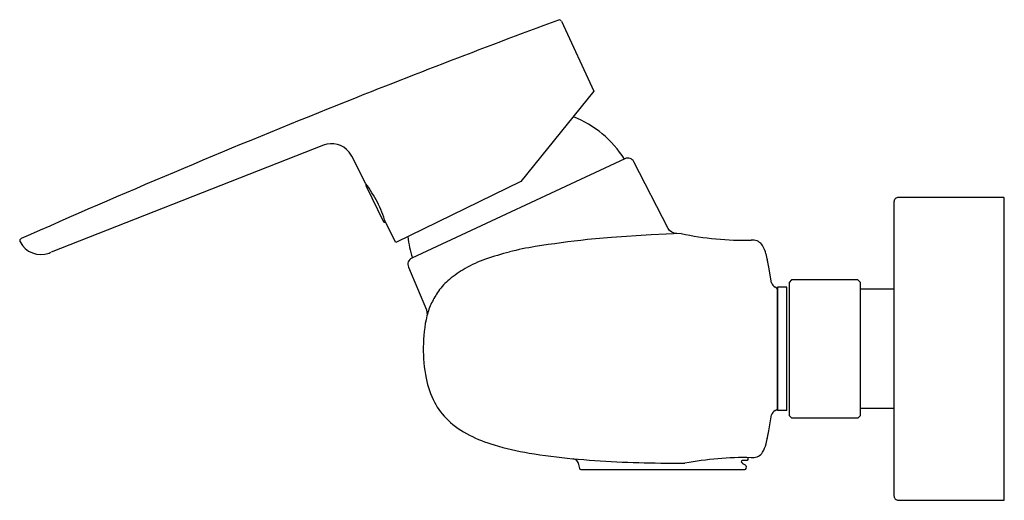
# Model space of a CAD drawing. Header units: millimetres. Extents: x -214 to 0, y -33 to 72.
import ezdxf

# ---------------------------------------------------------------- set-up
doc = ezdxf.new("R2010")
doc.units = ezdxf.units.MM
doc.header["$MEASUREMENT"] = 0
doc.layers.add('PLANNING', color=1, linetype='Continuous')

# ---------------------------------------------------------------- blocks, each defined once
blk = doc.blocks.new('253001_DB_r')
at = {"layer": 'PLANNING'}
for p, q in [((-96.35, 71.32, 0), (-89.25, 56.07, 0)), ((-89.25, 56.07, 0), (-105.16, 36.42, 0)), ((-148.08, 44.37, 0), (-207.35, 21.02, 0)), ((-138.88, 35.94, 0), (-141.93, 41.94, 0)), ((-105.16, 36.42, 0), (-132.36, 23.15, 0)), ((-138.88, 35.6, 0), (-138.88, 35.6, 0)), ((-138.88, 35.6, 0), (-135.02, 27.69, 0)), ((-135.02, 27.69, 0), (-135.02, 27.69, 0)), ((-134.64, 27.66, 0), (-134.75, 27.6, 0)), ((-132.36, 23.15, 0), (-134.61, 27.56, 0)), ((-85.43, 24.25, 0), (-90.69, 23.78, 0)), ((-76.8, 24.83, 0), (-85.43, 24.25, 0)), ((-70.26, 25.11, 0), (-76.8, 24.83, 0)), ((-54.73, 23.65, 0), (-55.09, 23.68, 0)), ((-51.2, 17.78, 0), (-51.83, 20.68, 0)), ((-51.63, 19.75, 0), (-51.44, 18.54, 0)), ((-50.62, 14.36, 0), (-51.2, 17.78, 0)), ((-49.45, 13.21, 0), (-49.87, 13.45, 0)), ((-49.35, 13.02, 0), (-49.45, 13.21, 0)), ((-49.35, -13.02, 0), (-49.35, 13.02, 0)), ((-49.3, 13.45), (-49.3, -13.45)), ((-47.3, 13.45), (-49.3, 13.45)), ((-47.3, -13.45), (-47.3, 13.45)), ((-24, 13), (-31.3, 13)), ((-51.21, -17.81, 0), (-50.63, -14.36, 0)), ((-49.87, -13.45, 0), (-49.45, -13.21, 0)), ((-49.45, -13.21, 0), (-49.35, -13.02, 0)), ((-47.3, -13.45), (-49.3, -13.45)), ((-24, -13), (-31.3, -13)), ((-51.83, -20.68, 0), (-51.21, -17.81, 0)), ((-51.44, -18.53, 0), (-51.63, -19.75, 0)), ((-74.74, -24.86, 0), (-69.47, -24.91, 0)), ((-55.09, -23.68, 0), (-54.73, -23.65, 0))]:
    blk.add_line(p, q, dxfattribs=at)
for points in [[(-71.25, 25.09, -0.28904), (-73.13, 26.21), (-80.55, 40.73, 0.400024), (-82.51, 41.39), (-128.87, 19.77, 0.39863), (-129.61, 17.81), (-125.7, 8.49), (-125.55, 7.4)], [(0, -32.77), (0, 32.77, 0.414214), (-0.2, 32.97), (-23, 32.97, 0.414214), (-24, 31.97), (-24, -31.97, 0.414214), (-23, -32.97), (-0.2, -32.97, 0.414214), (0, -32.77)], [(-56.93, -24.97), (-56.33, -25.28, -0.2833), (-56.16, -25.59), (-56.25, -26.07, -0.339006), (-56.54, -26.3), (-92.06, -26.3, -0.324597), (-92.35, -26.07), (-92.51, -25.17, 0.329612), (-93.8, -23.91)], [(-55.8, -23.69), (-55.82, -24.1), (-55.95, -24.3), (-57.01, -24.3), (-57.17, -24.36), (-57.22, -24.66, -0.452369), (-56.95, -25.01)]]:
    blk.add_lwpolyline(points, format="xyb", dxfattribs=at)
blk.add_lwpolyline([(-44.8, -15), (-31.8, -15), (-31.3, -14.5), (-31.3, 14.47), (-31.83, 15), (-33.3, 15), (-46.27, 15), (-46.8, 14.47), (-46.8, -14.5), (-46.3, -15), (-44.8, -15)], dxfattribs=at)
for centre, radius, start, end in [((601.69, -1812.37, 0), 2009.33, 110.34745, 111.87943), ((-96.81, 71.11, 0), 0.5, 25, 110.3474), ((598.33, -1803.67, 0), 2000, 111.88301, 113.95932), ((-102.15, 29.14, 0), 23, 31.9798, 68.4877), ((-146.38, 39.67, 0), 5, 39.5025, 109.8933), ((-146.27, 39.77, 0), 4.85, 26.5959, 39.5025), ((-138.7, 35.69, 0), 0.2, 124.9581, 205.9806), ((-159.83, 20.02, 0), 26.31, 26.913, 37.2186), ((-159.22, 20.19, 0), 25.69, 16.6564, 27.1802), ((-134.84, 27.78, 0), 0.201, 206.3493, 295.6492), ((-213.65, 23.54, 0), 0.5, 113.9593, 206.0443), ((-106.87, 26.94, 0), 23, 186.253, 198.0202), ((-67.66, -192.24, 0), 217.24, 96.0846, 99.0988), ((-56.85, 86.17, 0), 62.51, 257.6128, 271.6168), ((-54.68, 21.16, 0), 2.49, 32.4781, 91.0107), ((-209.56, 25.61, 0), 5.08, 206.8524, 290.83), ((-92.66, -36.12, 0), 59.14, 99.0988, 104.6767), ((-57.93, 19.23, 0), 6.26, 13.3988, 31.4024), ((-222.39, 59.31, 0), 41.13, 290.83, 291.432), ((-104.23, -5.36, 0), 26.32, 109.1312, 119.6987), ((-89.92, -46.61, 0), 69.98, 104.6767, 109.1312), ((-105.65, -2.86, 0), 23.44, 119.6987, 129.9285), ((-111.87, 4.57, 0), 13.76, 129.9285, 144.5501), ((-49.08, 14.87, 0), 1.62, 198.2419, 241.0957), ((-108.78, 2.37, 0), 17.54, 144.5501, 154.1537), ((-111.95, 3.91, 0), 14.02, 154.1537, 166.5159), ((-49.09, -14.87, 0), 1.62, 118.8723, 161.9308), ((-57.93, -19.23, 0), 6.27, 328.6018, 346.6085), ((-54.68, -21.16, 0), 2.49, 268.9895, 327.5219), ((-72.56, 210.28, 0), 235.15, 264.8053, 269.469), ((-56.64, -90.43, 0), 66.76, 88.6656, 101.0772)]:
    blk.add_arc(centre, radius, start, end, dxfattribs=at)
blk.add_open_spline([(-125.59, 7.17, 0), (-126.12, 4.94, 0), (-126.58, 0.39, 0), (-126.07, -6.03, 0), (-124.32, -11.55, 0), (-119.8, -17.49, 0), (-112.19, -20.88, 0), (-102.84, -22.91, 0), (-97.02, -23.62, 0), (-93.86, -23.91, 0)], degree=3, knots=[372.281721, 372.281721, 372.281721, 372.281721, 379.153932, 385.964789, 391.486878, 396.393483, 407.866703, 415.730384, 425.30423, 425.30423, 425.30423, 425.30423], dxfattribs=at)

msp = doc.modelspace()

# ---------------------------------------------------------------- block references
msp.add_blockref('253001_DB_r', (0, 0))

doc.saveas('drawing.dxf')
